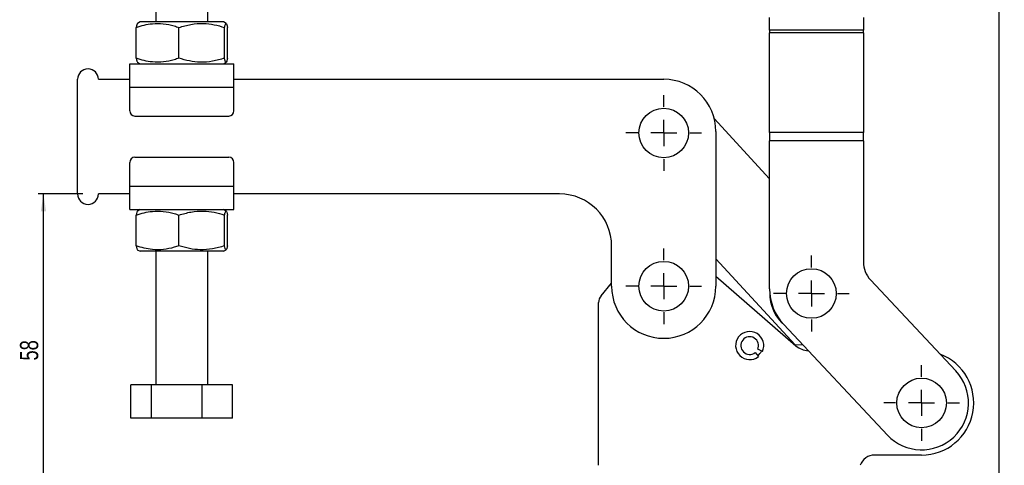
# Model space of a CAD drawing. Extents: x 32 to 386, y 7 to 320.
# Tile 2 of 9: x 32 to 221, y 116 to 202. Entities that reach past the tile are written whole.
import ezdxf

# ---------------------------------------------------------------- set-up
doc = ezdxf.new("R2010")
doc.units = 0
doc.layers.get('0').update_dxf_attribs({"linetype": 'CONTINUOUS'})
doc.styles.add('SLDTEXTSTYLE0', font='TXT', dxfattribs={"width": 0.75})
doc.dimstyles.new('SLDDIMSTYLE0', dxfattribs={"dimtxt": 3.5, "dimasz": 3.302, "dimexe": 0, "dimexo": 0.0625, "dimgap": 0.875, "dimtad": 1, "dimdec": 0, "dimrnd": 1e-09, "dimzin": 12, "dimtxsty": 'SLDTEXTSTYLE0', "dimsah": 1, "dimcen": 0.09, "dimazin": 3, "dimtfac": 1, "dimtdec": 0, "dimtofl": 0, "dimtmove": 0, "dimatfit": 3, "dimtolj": 1, "dimtzin": 12})

# ---------------------------------------------------------------- blocks, each defined once
blk = doc.blocks.new('_D')
at = {"color": 179, "linetype": 'CONTINUOUS'}
for p, q in [((44.47, 168.29), (35.92, 168.29)), ((36.92, 109.97), (36.92, 168.29)), ((142.47, 109.97), (35.92, 109.97))]:
    blk.add_line(p, q, dxfattribs=at)
for points in [[(36.92, 168.29), (36.41, 164.98), (37.43, 164.98)], [(36.92, 109.97), (37.43, 113.27), (36.41, 113.27)]]:
    blk.add_solid(points, dxfattribs=at)
at = {"color": 179, "linetype": 'CONTINUOUS', "insert": (32.41, 136.32, 0.1), "char_height": 3.5, "attachment_point": 1, "rotation": 90, "style": 'SLDTEXTSTYLE0'}
blk.add_mtext('58', dxfattribs=at)
blk = doc.blocks.new('_D_1')
at = {"color": 179, "linetype": 'CONTINUOUS'}
for p, q in [((183.51, 319.95), (221.34, 319.95)), ((220.34, 109.97), (220.34, 319.95)), ((194.47, 109.97), (221.34, 109.97))]:
    blk.add_line(p, q, dxfattribs=at)
for points in [[(220.34, 319.95), (219.83, 316.65), (220.85, 316.65)], [(220.34, 109.97), (220.85, 113.27), (219.83, 113.27)]]:
    blk.add_solid(points, dxfattribs=at)
at = {"color": 179, "linetype": 'CONTINUOUS', "insert": (215.83, 209.25, 0.1), "char_height": 3.5, "attachment_point": 1, "rotation": 90, "style": 'SLDTEXTSTYLE0'}
blk.add_mtext('210', dxfattribs=at)
blk = doc.blocks.new('SW_CENTERMARKSYMBOL_0')
at = {"color": 0, "linetype": 'CONTINUOUS'}
for p, q in [((0, 5), (0, 7.2625)), ((0, 0), (0, 2.5)), ((-5, 0), (-7.2625, 0)), ((0, 0), (-2.5, 0)), ((0, 0), (0, -2.5)), ((0, 0), (2.5, 0)), ((5, 0), (7.2625, 0)), ((0, -5), (0, -7.2625))]:
    blk.add_line(p, q, dxfattribs=at)
blk = doc.blocks.new('SW_CENTERMARKSYMBOL_1')
at = {"color": 0, "linetype": 'CONTINUOUS'}
for p, q in [((0, 5), (0, 7.2625)), ((0, 0), (0, 2.5)), ((-5, 0), (-7.2625, 0)), ((0, 0), (-2.5, 0)), ((0, 0), (0, -2.5)), ((0, 0), (2.5, 0)), ((5, 0), (7.2625, 0)), ((0, -5), (0, -7.2625))]:
    blk.add_line(p, q, dxfattribs=at)
blk = doc.blocks.new('SW_CENTERMARKSYMBOL_2')
at = {"color": 0, "linetype": 'CONTINUOUS'}
for p, q in [((0, 5), (0, 7.2625)), ((0, 0), (0, 2.5)), ((-5, 0), (-7.2625, 0)), ((0, 0), (-2.5, 0)), ((0, 0), (0, -2.5)), ((0, 0), (2.5, 0)), ((5, 0), (7.2625, 0)), ((0, -5), (0, -7.2625))]:
    blk.add_line(p, q, dxfattribs=at)
blk = doc.blocks.new('SW_CENTERMARKSYMBOL_3')
at = {"color": 0, "linetype": 'CONTINUOUS'}
for p, q in [((0, 5), (0, 7.2625)), ((0, 0), (0, 2.5)), ((-5, 0), (-7.2625, 0)), ((0, 0), (-2.5, 0)), ((0, 0), (0, -2.5)), ((0, 0), (2.5, 0)), ((5, 0), (7.2625, 0)), ((0, -5), (0, -7.2625))]:
    blk.add_line(p, q, dxfattribs=at)

msp = doc.modelspace()

# ---------------------------------------------------------------- linework, layer by layer
at = {"color": 7, "linetype": 'CONTINUOUS'}
for p, q in [((58.471643, 206.686418), (58.471643, 201.286423)), ((68.471641, 201.286423), (68.471641, 206.686418)), ((55.471644, 201.286423), (54.955058, 200.988169)), ((70.168995, 201.286423), (55.471644, 201.286423)), ((71.471639, 201.286423), (70.168995, 201.286423)), ((71.988225, 200.988169), (71.471639, 201.286423)), ((176.294775, 199.708863), (176.294775, 202.169429)), ((194.294775, 202.169429), (194.294775, 199.708863)), ((54.714225, 194.334287), (54.714225, 200.238555)), ((62.931009, 194.334287), (62.931009, 200.238555)), ((71.688421, 194.334287), (71.688421, 200.238555)), ((72.229058, 194.334287), (72.229058, 200.238555)), ((194.294775, 199.708863), (176.294775, 199.708863)), ((176.294775, 199.708863), (176.294775, 199.191223)), ((176.294775, 180.087275), (176.294775, 199.191223)), ((194.294775, 199.191223), (176.294775, 199.191223)), ((194.294775, 199.191223), (194.294775, 199.708863)), ((194.294775, 199.191223), (194.294775, 180.087275)), ((53.47164, 193.286422), (73.471643, 193.286422)), ((53.47164, 188.78642), (53.47164, 193.286422)), ((54.936789, 193.595219), (55.471644, 193.286422)), ((71.471639, 193.286422), (72.006501, 193.595219)), ((73.471643, 188.78642), (73.471643, 193.286422)), ((43.471642, 168.28642), (43.471642, 190.28642)), ((47.471643, 190.28642), (53.47164, 190.28642)), ((73.471643, 190.28642), (155.971642, 190.28642)), ((53.47164, 188.78642), (73.471643, 188.78642)), ((53.47164, 184.236422), (53.47164, 188.78642)), ((73.471643, 184.236422), (73.471643, 188.78642)), ((54.471642, 183.23642), (72.471641, 183.23642)), ((165.664895, 182.744234), (176.294775, 171.193912)), ((165.971642, 180.286422), (165.971642, 150.586421)), ((194.294775, 180.087275), (176.294775, 180.087275)), ((176.294775, 180.087275), (176.294775, 178.469654)), ((194.294775, 178.469654), (194.294775, 180.087275)), ((194.294775, 178.469654), (176.294775, 178.469654)), ((176.294775, 150.0733), (176.294775, 178.469654)), ((194.294775, 178.469654), (194.294775, 155.219521)), ((53.47164, 169.786419), (53.47164, 174.336422)), ((54.471642, 175.33642), (72.471641, 175.33642)), ((73.471643, 169.786419), (73.471643, 174.336422)), ((53.47164, 168.28642), (47.471643, 168.28642)), ((53.47164, 169.786419), (73.471643, 169.786419)), ((53.47164, 165.286421), (53.47164, 169.786419)), ((73.471643, 165.286421), (73.471643, 169.786419)), ((135.971643, 168.28642), (73.471643, 168.28642)), ((53.47164, 165.286421), (73.471643, 165.286421)), ((55.471644, 165.286421), (54.955058, 164.988171)), ((71.988225, 164.988171), (71.471639, 165.286421)), ((54.714225, 158.334284), (54.714225, 164.238557)), ((62.931009, 158.334284), (62.931009, 164.238557)), ((71.688421, 158.334284), (71.688421, 164.238557)), ((72.229058, 158.334284), (72.229058, 164.238557)), ((54.936789, 157.59522), (55.471644, 157.28642)), ((70.168995, 157.28642), (55.471644, 157.28642)), ((58.471643, 157.28642), (58.471643, 131.686421)), ((68.471641, 131.686421), (68.471641, 157.28642)), ((71.471639, 157.28642), (70.168995, 157.28642)), ((71.471639, 157.28642), (72.006501, 157.59522)), ((145.971641, 150.586421), (145.971641, 158.28642)), ((181.170049, 139.315674), (165.971642, 155.830113)), ((165.971642, 152.501709), (181.34366, 139.16505)), ((195.649548, 151.797195), (212.033052, 134.346608)), ((143.943835, 148.745374), (145.971641, 151.145771)), ((143.471642, 116.216421), (143.471642, 147.454713)), ((198.910233, 122.026232), (179.004321, 143.228645)), ((174.912221, 138.031615), (174.017864, 138.478969)), ((182.744358, 139.245014), (181.170049, 139.315674)), ((173.521294, 137.848692), (174.165523, 137.083859)), ((53.720407, 125.28642), (53.720407, 131.686421)), ((57.629012, 131.686421), (53.720407, 131.686421)), ((57.629012, 125.28642), (57.629012, 131.686421)), ((67.380242, 131.686421), (57.629012, 131.686421)), ((67.380242, 125.28642), (67.380242, 131.686421)), ((73.222876, 131.686421), (67.380242, 131.686421)), ((73.222876, 125.28642), (73.222876, 131.686421)), ((57.629012, 125.28642), (53.720407, 125.28642)), ((67.380242, 125.28642), (57.629012, 125.28642)), ((73.222876, 125.28642), (67.380242, 125.28642)), ((205.471643, 118.186421), (196.471643, 118.186421))]:
    msp.add_line(p, q, dxfattribs=at)
for centre in [(155.971642, 179.986421), (155.971642, 150.586421), (184.317136, 149.182639), (205.471642, 128.186421)]:
    msp.add_circle(centre, 4.7625, dxfattribs=at)
for centre, radius, start, end in [((45.471642, 190.286421), 2, 0, 180), ((155.971642, 180.286421), 10, 0, 90), ((54.471642, 184.236421), 1, 180, 270), ((72.471642, 184.236421), 1, 270, 0), ((54.471642, 174.336421), 1, 90, 180), ((72.471642, 174.336421), 1, 0, 90), ((45.471642, 168.286421), 2, 180, 0), ((135.971642, 158.286421), 10, 0, 90), ((199.294774, 155.219521), 4.999999, 180, 223.19356661), ((155.971642, 150.586421), 10, 180, 0), ((186.294778, 150.0733), 10.000003, 180, 223.19356661), ((184.317136, 149.182639), 8, 178.6422456, 229.69285753), ((145.471642, 147.454713), 2, 139.80953762, 180), ((184.317136, 149.182639), 7.85, 195.68549229, 212.80476454), ((172.471642, 139.186421), 2.7, 334.67793717, 308.85587181), ((172.471642, 139.186421), 1.700379, 335.41421889, 308.11959009), ((172.471642, 139.186421), 2.5, 308.75569204, 334.77811694), ((183.96498, 142.186421), 4, 229.0553139, 266.65854759), ((205.471642, 128.186421), 10, 270, 69.03548757), ((205.471642, 128.186421), 9.000001, 223.19356661, 43.19356661), ((196.471642, 115.186421), 3, 90, 159.9199106)]:
    msp.add_arc(centre, radius, start, end, dxfattribs=at)
for points, knots in [([(54.714225, 200.238555), (55.222053, 200.399768), (56.242422, 200.72369), (57.983162, 201.016318), (59.936642, 201.008536), (61.643511, 200.660583), (62.632856, 200.336286), (62.931009, 200.238555)], [0, 0, 0, 0, 0.1889641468, 0.3796821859, 0.6308197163, 0.8887425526, 1, 1, 1, 1]), ([(54.958739, 200.981791), (54.918817, 200.932873), (54.835989, 200.831379), (54.755777, 200.440854), (54.714225, 200.238555)], [0, 0, 0, 0, 0.4819821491, 1, 1, 1, 1]), ([(62.931009, 200.238555), (63.69109, 200.457833), (65.227735, 200.901143), (67.504478, 201.063313), (69.680894, 200.825278), (71.01517, 200.435321), (71.688421, 200.238555)], [0, 0, 0, 0, 0.2646047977, 0.534947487, 0.765342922, 1, 1, 1, 1]), ([(71.688421, 200.238555), (71.735342, 200.457833), (71.830201, 200.901143), (71.970759, 201.063313), (72.105127, 200.825278), (72.187496, 200.435321), (72.229058, 200.238555)], [0, 0, 0, 0, 0.26460489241, 0.53494771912, 0.76534310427, 1, 1, 1, 1]), ([(54.714225, 194.334287), (54.761112, 194.10267), (54.841339, 193.706358), (54.92431, 193.65477), (54.958791, 193.633332)], [0, 0, 0, 0, 0.5844319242, 1, 1, 1, 1]), ([(62.931009, 194.334287), (62.632852, 194.236554), (61.660726, 193.9179), (59.954868, 193.566605), (58.006218, 193.553508), (56.247706, 193.847865), (55.227255, 194.171553), (54.714225, 194.334287)], [0, 0, 0, 0, 0.1112578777, 0.3627507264, 0.6203155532, 0.8091147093, 1, 1, 1, 1]), ([(71.688421, 194.334287), (70.928337, 194.115008), (69.391689, 193.671695), (67.114945, 193.509523), (64.938531, 193.747564), (63.604258, 194.137521), (62.931009, 194.334287)], [0, 0, 0, 0, 0.2646054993, 0.5349481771, 0.7653436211, 1, 1, 1, 1]), ([(72.229058, 194.334287), (72.182134, 194.115007), (72.087269, 193.671694), (71.94671, 193.509523), (71.812355, 193.747564), (71.729984, 194.137521), (71.688421, 194.334287)], [0, 0, 0, 0, 0.2646049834, 0.5349477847, 0.765343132, 1, 1, 1, 1]), ([(54.714225, 164.238557), (55.222053, 164.399769), (56.242422, 164.723691), (57.983163, 165.016311), (59.936642, 165.008538), (61.643511, 164.660582), (62.632856, 164.336287), (62.931009, 164.238557)], [0, 0, 0, 0, 0.1889641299, 0.3796821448, 0.6308197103, 0.8887425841, 1, 1, 1, 1]), ([(54.958739, 164.981795), (54.918817, 164.932875), (54.835989, 164.831378), (54.755777, 164.440855), (54.714225, 164.238557)], [0, 0, 0, 0, 0.48198223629, 1, 1, 1, 1]), ([(62.931009, 164.238557), (63.69109, 164.457834), (65.227735, 164.901144), (67.504478, 165.063319), (69.680893, 164.825276), (71.01517, 164.435321), (71.688421, 164.238557)], [0, 0, 0, 0, 0.2646047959, 0.5349474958, 0.765342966, 1, 1, 1, 1]), ([(71.688421, 164.238557), (71.735342, 164.457834), (71.830201, 164.901144), (71.970759, 165.063319), (72.105127, 164.825276), (72.187496, 164.435321), (72.229058, 164.238557)], [0, 0, 0, 0, 0.2646048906, 0.5349477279, 0.7653431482, 1, 1, 1, 1]), ([(54.714225, 158.334284), (54.761112, 158.102669), (54.841339, 157.706361), (54.92431, 157.654771), (54.958791, 157.633332)], [0, 0, 0, 0, 0.58443183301, 1, 1, 1, 1]), ([(62.931009, 158.334284), (62.632852, 158.236552), (61.660725, 157.917901), (59.954868, 157.566604), (58.006218, 157.553507), (56.247706, 157.847865), (55.227255, 158.171552), (54.714225, 158.334284)], [0, 0, 0, 0, 0.1112578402, 0.362750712, 0.6203155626, 0.8091147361, 1, 1, 1, 1]), ([(71.688421, 158.334284), (70.928337, 158.115007), (69.391689, 157.671698), (67.114945, 157.509522), (64.938531, 157.747564), (63.604258, 158.13752), (62.931009, 158.334284)], [0, 0, 0, 0, 0.2646054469, 0.5349481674, 0.7653436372, 1, 1, 1, 1]), ([(72.229058, 158.334284), (72.182134, 158.115007), (72.087269, 157.671698), (71.94671, 157.509522), (71.812355, 157.747565), (71.729984, 158.13752), (71.688421, 158.334284)], [0, 0, 0, 0, 0.264604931, 0.534947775, 0.7653431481, 1, 1, 1, 1])]:
    msp.add_open_spline(points, degree=3, knots=knots, dxfattribs=at)

# ---------------------------------------------------------------- block references
at = {"color": 179, "linetype": 'CONTINUOUS'}
for name, p in [('SW_CENTERMARKSYMBOL_2', (155.971642, 179.986421)), ('SW_CENTERMARKSYMBOL_3', (155.971642, 150.586421)), ('SW_CENTERMARKSYMBOL_1', (184.317136, 149.182639)), ('SW_CENTERMARKSYMBOL_0', (205.471642, 128.186421))]:
    msp.add_blockref(name, p, dxfattribs=at)

# ---------------------------------------------------------------- dimensions: what is measured, and where the dimension line sits
for base, p1, p2, picture, middle in [((220.341265, 319.949831), (193.471642, 109.966421), (182.507904, 319.949831), '_D_1', (220.341265, 214.549367)), ((36.922507, 168.286421), (143.471642, 109.966421), (45.471642, 168.286421), '_D', (36.922507, 140.32608))]:
    dim = msp.add_linear_dim(base=base, p1=p1, p2=p2, angle=90, dimstyle='SLDDIMSTYLE0', dxfattribs=at)
    dim.commit()
    dim.dimension.update_dxf_attribs({"geometry": picture, "text_midpoint": middle, "dimtype": 160})

doc.saveas('drawing.dxf')
